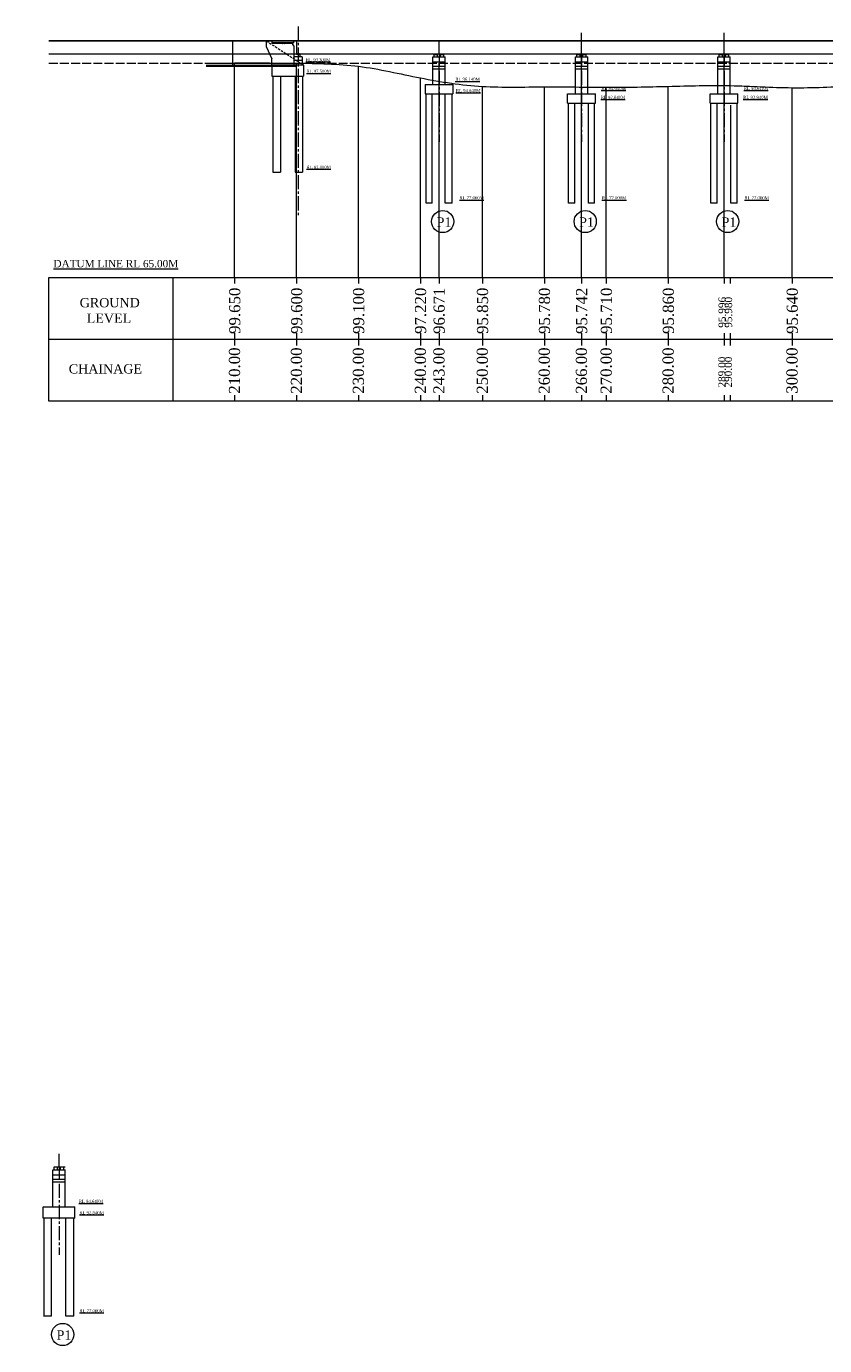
# Model space of a CAD drawing. Header units: millimetres. Extents: x -20950785 to 389010297, y -11535949 to 14056629.
# Tile 110 of 256: x 10281501 to 10410354, y -1276032 to -1062964. Entities that reach past the tile are written whole.
import ezdxf

# ---------------------------------------------------------------- set-up
doc = ezdxf.new("R2010")
doc.units = ezdxf.units.MM
doc.header["$LTSCALE"] = 60
doc.header["$MEASUREMENT"] = 0
for name, pattern in [('ACAD_ISO02W100', [15, 12, -3]), ('CENTER2', [28.575, 19.05, -3.175, 3.175, -3.175]), ('HIDDEN', [0.375, 0.25, -0.125])]:
    doc.linetypes.add(name, pattern=pattern)
doc.styles.add('style1', font='txt.shx', dxfattribs={"height": 1})

msp = doc.modelspace()

# ---------------------------------------------------------------- hatches: boundary and pattern name
at = {"linetype": 'Continuous', "lineweight": 9}
h = msp.add_hatch(dxfattribs=at)
h.set_pattern_fill('AR-CONC', color=256, scale=20)
h.set_pattern_definition([(50, (-328108.82, -2059.02), (143.4520365, -12.550427), [15, -165]), (355, (-328108.82, -2059.02), (-27.7502667, 150.4384267), [12, -132]), (100.4514445, (-328096.86, -2060.07), (115.7017693, 137.8879982), [12.7480384, -140.2284224]), (46.1842, (-328108.82, -2019.02), (213.448266, -33.1038562), [22.5, -247.5]), (96.6356355, (-328091.03, -2021.78), (186.932389, 194.82372), [19.1220684, -210.342752]), (351.184164, (-328108.82, -2019.02), (186.932389, 194.82372), [18, -198]), (21, (-328088.82, -2029.02), (119.3814104, -80.5237781), [15, -165]), (326, (-328088.82, -2029.02), (48.6630664, 145.030009), [12, -132]), (71.4514447, (-328078.87, -2035.73), (168.0444753, 64.5062306), [12.748038, -140.2284224]), (37.5, (-328108.815, -2059.02), (2.43197106, 66.57877077), [0, -130.4, 0, -134, 0, -132.5]), (7.5, (-328108.815, -2059.02), (52.6139075, 78.8823424), [0, -76.4, 0, -127.4, 0, -50.5]), (327.5, (-328153.415, -2059.02), (106.76448723, -4.51097435), [0, -50, 0, -156, 0, -207]), (317.5, (-328173.415, -2059.02), (116.6372339, 20.0209965), [0, -65, 0, -103.6, 0, -147])])
h.paths.add_polyline_path([(10324445, -1065706.93), (10324445, -1065606.93), (10321195, -1065606.93), (10321195, -1065706.93)])
at = {"linetype": 'Continuous', "lineweight": 9, "ltscale": 2}
h = msp.add_hatch(dxfattribs=at)
h.set_pattern_fill('ANSI31')
h.set_pattern_definition([(45, (-328108.81529, -2309.0204), (-0.0883883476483, 0.0883883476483), [])])
h.paths.add_polyline_path([(10325570, -1067406.93), (10325345, -1067406.93), (10325345, -1067486.93), (10325570, -1067486.93)])
h.paths.add_polyline_path([(10325345, -1067406.93), (10325220, -1067406.93), (10325220, -1067486.93), (10325345, -1067486.93)])
h = msp.add_hatch(dxfattribs=at)
h.set_pattern_fill('ANSI31')
h.set_pattern_definition([(45, (0, 0), (-0.0883883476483, 0.0883883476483), [])])
h.paths.add_polyline_path([(10347790, -1067406.93), (10347440, -1067406.93), (10347440, -1067486.93), (10347790, -1067486.93)])
h = msp.add_hatch(dxfattribs=at)
h.set_pattern_fill('ANSI31')
h.set_pattern_definition([(45, (1000, 0), (-0.0883883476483, 0.0883883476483), [])])
h.paths.add_polyline_path([(10348790, -1067406.93), (10348440, -1067406.93), (10348440, -1067486.93), (10348790, -1067486.93)])
h = msp.add_hatch(dxfattribs=at)
h.set_pattern_fill('ANSI31')
h.set_pattern_definition([(45, (23000, 0), (-0.0883883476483, 0.0883883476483), [])])
h.paths.add_polyline_path([(10370790, -1067406.93), (10370440, -1067406.93), (10370440, -1067486.93), (10370790, -1067486.93)])
h = msp.add_hatch(dxfattribs=at)
h.set_pattern_fill('ANSI31')
h.set_pattern_definition([(45, (24000, 0), (-0.0883883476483, 0.0883883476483), [])])
h.paths.add_polyline_path([(10371790, -1067406.93), (10371440, -1067406.93), (10371440, -1067486.93), (10371790, -1067486.93)])
h = msp.add_hatch(dxfattribs=at)
h.set_pattern_fill('ANSI31')
h.set_pattern_definition([(45, (46000, 0), (-0.0883883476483, 0.0883883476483), [])])
h.paths.add_polyline_path([(10393790, -1067406.93), (10393440, -1067406.93), (10393440, -1067486.93), (10393790, -1067486.93)])
h = msp.add_hatch(dxfattribs=at)
h.set_pattern_fill('ANSI31')
h.set_pattern_definition([(45, (47000, 0), (-0.0883883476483, 0.0883883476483), [])])
h.paths.add_polyline_path([(10394790, -1067406.93), (10394440, -1067406.93), (10394440, -1067486.93), (10394790, -1067486.93)])
at = {"linetype": 'Continuous', "lineweight": 9}
h = msp.add_hatch(color=256, dxfattribs=at)
h.dxf.hatch_style = 1
h.paths.add_polyline_path([(10286417.24, -1247123.23), (10286267.24, -1247123.23), (10286267.24, -1247162.23), (10286417.24, -1247162.23)])
h.paths.add_polyline_path([(10286267.24, -1247123.23), (10286117.24, -1247123.23), (10286117.24, -1247162.23), (10286267.24, -1247162.23)])
h = msp.add_hatch(color=256, dxfattribs=at)
h.dxf.hatch_style = 1
h.paths.add_polyline_path([(10287417.24, -1247123.23), (10287267.24, -1247123.23), (10287267.24, -1247162.23), (10287417.24, -1247162.23)])
h.paths.add_polyline_path([(10287267.24, -1247123.23), (10287117.24, -1247123.23), (10287117.24, -1247162.23), (10287267.24, -1247162.23)])

# ---------------------------------------------------------------- linework, layer by layer
at = {"linetype": 'CENTER2', "lineweight": 9, "ltscale": 2}
for p, q in [((10325345, -1062964.05), (10325345, -1093771.96)), ((10348115, -1067406.93), (10348115, -1069406.93)), ((10371115, -1067406.93), (10371115, -1069406.93)), ((10394115, -1067406.93), (10394115, -1069406.93)), ((10348115, -1070121.95), (10348115, -1081636.73)), ((10371115, -1070121.95), (10371115, -1081636.73)), ((10394115, -1070121.95), (10394115, -1081636.73)), ((10286767.24, -1247162.23), (10286767.24, -1249162.23)), ((10286767.24, -1249877.25), (10286767.24, -1261392.03))]:
    msp.add_line(p, q, dxfattribs=at)
at = {"color": 7, "linetype": 'Continuous', "lineweight": 9, "ltscale": 2}
for p, q in [((10285115, -1065241.93), (10525115, -1065241.93)), ((10285115, -1065306.93), (10525115, -1065306.93)), ((10314821.78, -1069206.93), (10314821.78, -1065306.93)), ((10320245, -1065241.93), (10325115, -1065241.93)), ((10320245, -1066306.93), (10320245, -1065306.93)), ((10320995, -1065306.93), (10325115, -1065306.93)), ((10321195, -1065706.93), (10321195, -1065306.93)), ((10324685, -1065306.93), (10325115, -1065306.93)), ((10325095, -1065306.93), (10325095, -1065241.93)), ((10325115, -1065306.93), (10325115, -1065241.93)), ((10325115, -1065306.93), (10325115, -1065241.93)), ((10325135, -1065306.93), (10325135, -1065241.93)), ((10348095, -1065306.93), (10348095, -1065241.93)), ((10348115, -1065306.93), (10348115, -1065241.93)), ((10348115, -1067406.93), (10348115, -1065306.93)), ((10348135, -1065306.93), (10348135, -1065241.93)), ((10371095, -1065306.93), (10371095, -1065241.93)), ((10371115, -1103506.93), (10371115, -1063994.54)), ((10371115, -1065306.93), (10371115, -1065241.93)), ((10371115, -1067406.93), (10371115, -1065306.93)), ((10371135, -1065306.93), (10371135, -1065241.93)), ((10394095, -1065306.93), (10394095, -1065241.93)), ((10394115, -1103506.93), (10394115, -1063994.54)), ((10394115, -1065306.93), (10394115, -1065241.93)), ((10394115, -1067406.93), (10394115, -1065306.93)), ((10394135, -1065306.93), (10394135, -1065241.93)), ((10285115, -1067406.93), (10525115, -1067406.93)), ((10320245, -1066306.93), (10321145, -1068206.93)), ((10324695, -1065606.99), (10321195, -1065606.99)), ((10325570, -1067406.93), (10325220, -1067406.93)), ((10325570, -1067486.93), (10325570, -1067406.93)), ((10347440, -1067406.93), (10347790, -1067406.93)), ((10347440, -1067486.93), (10347440, -1067406.93)), ((10347790, -1067406.93), (10348440, -1067406.93)), ((10348440, -1067486.93), (10348440, -1067406.93)), ((10348440, -1067406.93), (10348790, -1067406.93)), ((10370440, -1067486.93), (10370440, -1067406.93)), ((10370440, -1067406.93), (10370790, -1067406.93)), ((10371440, -1067486.93), (10371440, -1067406.93)), ((10371440, -1067406.93), (10371790, -1067406.93)), ((10393440, -1067486.93), (10393440, -1067406.93)), ((10393440, -1067406.93), (10393790, -1067406.93)), ((10394440, -1067486.93), (10394440, -1067406.93)), ((10394440, -1067406.93), (10394790, -1067406.93)), ((10310533.9, -1068906.93), (10325115, -1068906.93)), ((10310533.9, -1069206.93), (10325115, -1069206.93)), ((10310533.9, -1069406.93), (10325115, -1069406.93)), ((10315115, -1103506.93), (10315115, -1068856.93)), ((10321145, -1069206.93), (10321145, -1068206.93)), ((10321145, -1069206.93), (10321145, -1071006.93)), ((10325695, -1067486.93), (10325095, -1067486.93)), ((10325115, -1103506.93), (10325115, -1068906.93)), ((10335115, -1103506.93), (10335115, -1069406.93)), ((10347115, -1072366.93), (10347115, -1069406.93)), ((10347340, -1067486.93), (10347890, -1067486.93)), ((10348115, -1103506.93), (10348115, -1068906.93)), ((10348340, -1067486.93), (10348890, -1067486.93)), ((10349115, -1072366.93), (10349115, -1069406.93)), ((10370115, -1073866.93), (10370115, -1069406.93)), ((10370340, -1067486.93), (10370890, -1067486.93)), ((10371340, -1067486.93), (10371890, -1067486.93)), ((10372115, -1073866.93), (10372115, -1069406.93)), ((10393115, -1073866.93), (10393115, -1069406.93)), ((10393340, -1067486.93), (10393890, -1067486.93)), ((10394340, -1067486.93), (10394890, -1067486.93)), ((10395115, -1073866.93), (10395115, -1069406.93)), ((10345115, -1103506.93), (10345115, -1071286.93)), ((10345865, -1072366.93), (10350365, -1072366.93)), ((10345865, -1072366.93), (10345865, -1073866.93)), ((10348115, -1103506.93), (10348115, -1071835.72)), ((10350365, -1072366.93), (10350365, -1073866.93)), ((10355115, -1103506.93), (10355115, -1072656.93)), ((10365115, -1103506.93), (10365115, -1072726.93)), ((10371115, -1103506.93), (10371115, -1072765.3)), ((10375115, -1103506.93), (10375115, -1072796.93)), ((10385115, -1103506.93), (10385115, -1072646.93)), ((10394115, -1103506.93), (10394115, -1072511.2)), ((10405115, -1103506.93), (10405115, -1072866.93)), ((10345865, -1073866.93), (10350365, -1073866.93)), ((10368865, -1073866.93), (10373365, -1073866.93)), ((10368865, -1075366.93), (10373365, -1075366.93)), ((10391865, -1073866.93), (10396365, -1073866.93)), ((10391865, -1075366.93), (10396365, -1075366.93)), ((10285115, -1103506.93), (10305115, -1103506.93)), ((10285115, -1123506.93), (10285115, -1103506.93)), ((10285115, -1103506.93), (10536809.44, -1103506.93)), ((10305115, -1103506.93), (10305115, -1123506.93)), ((10305115, -1103506.93), (10325115, -1103506.93)), ((10315115, -1103506.93), (10315115, -1104506.93)), ((10325115, -1103506.93), (10345115, -1103506.93)), ((10325115, -1103506.93), (10325115, -1104506.93)), ((10335115, -1103506.93), (10335115, -1104506.93)), ((10345115, -1103506.93), (10365115, -1103506.93)), ((10345115, -1103506.93), (10345115, -1104506.93)), ((10348115, -1103506.93), (10348115, -1104506.93)), ((10355115, -1103506.93), (10355115, -1104506.93)), ((10365115, -1103506.93), (10385115, -1103506.93)), ((10365115, -1103506.93), (10365115, -1104506.93)), ((10371115, -1103506.93), (10371115, -1104506.93)), ((10375115, -1103506.93), (10375115, -1104506.93)), ((10385115, -1103506.93), (10405115, -1103506.93)), ((10385115, -1103506.93), (10385115, -1104506.93)), ((10394115, -1103506.93), (10394115, -1104506.93)), ((10395115, -1103506.93), (10395115, -1104506.93)), ((10405115, -1103506.93), (10425115, -1103506.93)), ((10405115, -1103506.93), (10405115, -1104506.93)), ((10285115, -1113506.93), (10305115, -1113506.93)), ((10305115, -1113506.93), (10505115, -1113506.93)), ((10315115, -1112506.93), (10315115, -1114506.93)), ((10325115, -1112506.93), (10325115, -1114506.93)), ((10335115, -1112506.93), (10335115, -1114506.93)), ((10345115, -1112506.93), (10345115, -1114506.93)), ((10348115, -1112506.93), (10348115, -1114506.93)), ((10355115, -1112506.93), (10355115, -1114506.93)), ((10365115, -1112506.93), (10365115, -1114506.93)), ((10371115, -1112506.93), (10371115, -1114506.93)), ((10375115, -1112506.93), (10375115, -1114506.93)), ((10385115, -1112506.93), (10385115, -1114506.93)), ((10394115, -1112506.93), (10394115, -1114506.93)), ((10395115, -1112506.93), (10395115, -1114506.93)), ((10405115, -1112506.93), (10405115, -1114506.93)), ((10315115, -1122506.93), (10315115, -1123506.93)), ((10325115, -1122506.93), (10325115, -1123506.93)), ((10335115, -1122506.93), (10335115, -1123506.93)), ((10345115, -1122506.93), (10345115, -1123506.93)), ((10348115, -1122506.93), (10348115, -1123506.93)), ((10355115, -1122506.93), (10355115, -1123506.93)), ((10365115, -1122506.93), (10365115, -1123506.93)), ((10371115, -1122506.93), (10371115, -1123506.93)), ((10375115, -1122506.93), (10375115, -1123506.93)), ((10385115, -1122506.93), (10385115, -1123506.93)), ((10394115, -1122506.93), (10394115, -1123506.93)), ((10395115, -1122506.93), (10395115, -1123506.93)), ((10405115, -1122506.93), (10405115, -1123506.93)), ((10305115, -1123506.93), (10285115, -1123506.93)), ((10325115, -1123506.93), (10305115, -1123506.93)), ((10345115, -1123506.93), (10325115, -1123506.93)), ((10365115, -1123506.93), (10345115, -1123506.93)), ((10385115, -1123506.93), (10365115, -1123506.93)), ((10405115, -1123506.93), (10385115, -1123506.93)), ((10425115, -1123506.93), (10405115, -1123506.93)), ((10286767.24, -1247162.23), (10286767.24, -1245062.23)), ((10285992.24, -1247662.23), (10285992.24, -1247162.23)), ((10285992.24, -1247162.23), (10287784.65, -1247162.23)), ((10285767.24, -1253622.23), (10285767.24, -1249162.23)), ((10287767.24, -1253622.23), (10287767.24, -1249162.23)), ((10284217.24, -1253622.23), (10289317.24, -1253622.23))]:
    msp.add_line(p, q, dxfattribs=at)
at = {"linetype": 'Continuous', "lineweight": 9}
for p, q in [((10320245, -1065306.93), (10324685, -1065306.93)), ((10324695, -1065606.93), (10324695, -1065306.93)), ((10324695, -1065606.99), (10324695, -1065306.99)), ((10325095, -1065306.93), (10325095, -1067486.93)), ((10325115, -1065306.93), (10325115, -1067486.93)), ((10324445, -1065706.93), (10321195, -1065706.93)), ((10324445, -1065606.93), (10324445, -1065906.93)), ((10324445, -1065606.99), (10324445, -1065906.99)), ((10324445, -1065906.93), (10324695, -1066156.93)), ((10324445, -1065906.99), (10324695, -1066156.99)), ((10324695, -1066156.99), (10324695, -1067906.93)), ((10325220, -1067406.93), (10325220, -1067486.93)), ((10347790, -1067486.93), (10347790, -1067406.93)), ((10348790, -1067486.93), (10348790, -1067406.93)), ((10370790, -1067486.93), (10370790, -1067406.93)), ((10371790, -1067486.93), (10371790, -1067406.93)), ((10393790, -1067486.93), (10393790, -1067406.93)), ((10394790, -1067486.93), (10394790, -1067406.93)), ((10326245, -1069206.93), (10321145, -1069206.93)), ((10324695, -1067656.93), (10324695, -1069206.93)), ((10325995, -1067906.93), (10324695, -1067906.93)), ((10324695, -1068406.99), (10325995, -1068406.99)), ((10325695, -1067906.93), (10325695, -1067486.93)), ((10325995, -1067906.99), (10326000.22, -1069206.93)), ((10326245, -1069206.93), (10326245, -1071006.93)), ((10347115, -1067906.93), (10349115, -1067906.93)), ((10347115, -1069406.93), (10347115, -1067906.93)), ((10347115, -1068706.93), (10349115, -1068706.93)), ((10347115, -1069406.93), (10349115, -1069406.93)), ((10347340, -1067906.93), (10347340, -1067486.93)), ((10347890, -1067906.93), (10347890, -1067486.93)), ((10348340, -1067906.93), (10348340, -1067486.93)), ((10348890, -1067906.93), (10348890, -1067486.93)), ((10349115, -1069406.93), (10349115, -1067906.93)), ((10370115, -1067906.93), (10372115, -1067906.93)), ((10370115, -1069406.93), (10370115, -1067906.93)), ((10370115, -1068706.93), (10372115, -1068706.93)), ((10370115, -1069406.93), (10372115, -1069406.93)), ((10370340, -1067906.93), (10370340, -1067486.93)), ((10370890, -1067906.93), (10370890, -1067486.93)), ((10371340, -1067906.93), (10371340, -1067486.93)), ((10371890, -1067906.93), (10371890, -1067486.93)), ((10372115, -1069406.93), (10372115, -1067906.93)), ((10393115, -1067906.93), (10395115, -1067906.93)), ((10393115, -1069406.93), (10393115, -1067906.93)), ((10393115, -1068706.93), (10395115, -1068706.93)), ((10393115, -1069406.93), (10395115, -1069406.93)), ((10393340, -1067906.93), (10393340, -1067486.93)), ((10393890, -1067906.93), (10393890, -1067486.93)), ((10394340, -1067906.93), (10394340, -1067486.93)), ((10394890, -1067906.93), (10394890, -1067486.93)), ((10395115, -1069406.93), (10395115, -1067906.93)), ((10321145, -1071006.93), (10326245, -1071006.93)), ((10321295, -1071006.93), (10321295, -1086506.93)), ((10322495, -1071006.93), (10322495, -1086506.93)), ((10324895, -1071006.93), (10324895, -1086506.93)), ((10326095, -1071006.93), (10326095, -1086506.93)), ((10347115, -1069806.93), (10349115, -1069806.93)), ((10370115, -1069806.93), (10372115, -1069806.93)), ((10393115, -1069806.93), (10395115, -1069806.93)), ((10346015, -1091506.93), (10346015, -1073866.93)), ((10347015, -1091506.93), (10347015, -1073866.93)), ((10349115, -1091506.93), (10349115, -1073866.93)), ((10350215, -1091506.93), (10350215, -1073866.93)), ((10368865, -1075366.93), (10368865, -1073866.93)), ((10369015, -1091506.93), (10369015, -1075366.93)), ((10370015, -1091506.93), (10370015, -1075366.93)), ((10372215, -1091506.93), (10372215, -1075366.93)), ((10373215, -1091506.93), (10373215, -1075366.93)), ((10373365, -1075366.93), (10373365, -1073866.93)), ((10391865, -1075366.93), (10391865, -1073866.93)), ((10392015, -1091506.93), (10392015, -1075366.93)), ((10393015, -1091506.93), (10393015, -1075366.93)), ((10395215, -1091506.93), (10395215, -1075666.93)), ((10396215, -1091506.93), (10396215, -1075366.93)), ((10396365, -1075366.93), (10396365, -1073866.93)), ((10321295, -1086506.93), (10322495, -1086506.93)), ((10324895, -1086506.93), (10326095, -1086506.93)), ((10347015, -1091506.93), (10346015, -1091506.93)), ((10350215, -1091506.93), (10349115, -1091506.93)), ((10370015, -1091506.93), (10369015, -1091506.93)), ((10373215, -1091506.93), (10372215, -1091506.93)), ((10393015, -1091506.93), (10392015, -1091506.93)), ((10396215, -1091506.93), (10395215, -1091506.93)), ((10285767.24, -1247662.23), (10287767.24, -1247662.23)), ((10285767.24, -1249162.23), (10285767.24, -1247662.23)), ((10285767.24, -1248462.23), (10287767.24, -1248462.23)), ((10285992.24, -1247662.23), (10285992.24, -1247401.17)), ((10286542.24, -1247662.23), (10286542.24, -1247162.23)), ((10286992.24, -1247662.23), (10286992.24, -1247162.23)), ((10287542.24, -1247662.23), (10287542.24, -1247162.23)), ((10287767.24, -1249162.23), (10287767.24, -1247662.23)), ((10285767.24, -1249162.23), (10287767.24, -1249162.23)), ((10285767.24, -1249562.23), (10287767.24, -1249562.23)), ((10284217.24, -1255422.23), (10284217.24, -1253622.23)), ((10289317.24, -1255422.23), (10289317.24, -1253622.23)), ((10289317.24, -1255422.23), (10284217.24, -1255422.23)), ((10284367.24, -1271262.23), (10284367.24, -1255422.23)), ((10285567.24, -1271262.23), (10285567.24, -1255422.23)), ((10287867.24, -1271262.23), (10287867.24, -1255422.23)), ((10289167.24, -1271262.23), (10289167.24, -1255422.23)), ((10285567.24, -1271262.23), (10284367.24, -1271262.23)), ((10289167.24, -1271262.23), (10287867.24, -1271262.23))]:
    msp.add_line(p, q, dxfattribs=at)
at = {"linetype": 'HIDDEN', "lineweight": 9, "ltscale": 25}
msp.add_line((10320245, -1065306.93), (10326245, -1069206.93), dxfattribs=at)
at = {"color": 7, "linetype": 'ACAD_ISO02W100', "lineweight": 9, "ltscale": 2}
msp.add_line((10285115, -1068906.93), (10525115, -1068906.93), dxfattribs=at)
at = {"linetype": 'Continuous', "lineweight": 9, "ltscale": 2}
for p, q in [((10346015, -1091506.93), (10346015, -1090342.05)), ((10369015, -1091506.93), (10369015, -1090342.05)), ((10392015, -1091506.93), (10392015, -1090342.05)), ((10284367.24, -1271346.8), (10284367.24, -1270097.35))]:
    msp.add_line(p, q, dxfattribs=at)
at = {"color": 7, "linetype": 'Continuous', "lineweight": 9, "ltscale": 2}
for centre in [(10348709.63, -1094484.87), (10371709.63, -1094484.87), (10394709.63, -1094484.87), (10287361.87, -1274240.17)]:
    msp.add_circle(centre, 1791.87, dxfattribs=at)
msp.add_spline([(10315115, -1068856.93), (10325115, -1068906.93), (10335115, -1069406.93), (10345115, -1071286.93), (10355115, -1072656.93), (10365115, -1072726.93), (10375115, -1072796.93), (10385115, -1072646.93), (10395115, -1072526.93), (10405115, -1072866.93), (10415115, -1072596.93), (10425115, -1072376.93), (10435115, -1072396.93), (10445115, -1072626.93), (10455115, -1072076.93), (10465115, -1072226.93), (10475115, -1071616.93), (10485115, -1071701.93), (10495115, -1071236.93), (10505115, -1068906.93)], degree=3, dxfattribs=at)

# ---------------------------------------------------------------- texts
at = {"linetype": 'Continuous', "lineweight": 9, "attachment_point": 1}
for s, insert, char_height, width in [('{\\fTimes New Roman|b0|i0|c0|p18; \\H0.5x;\\LRL 99.300M}', (10326245, -1068106.93), 1000, 11580.8407), ('\\pi3313.63157;{\\fTimes New Roman|b0|i0|c0|p18;medium \\P\\pi1814.9834;compacted soil\\H1.00001x;\\P\\pi0;      }', (9456155.42, -1071439.58), 750, 10242.62), ('\\pi3313.63157;{\\fTimes New Roman|b0|i0|c0|p18;medium \\P\\pi1814.9834;compacted soil\\H1.00001x;\\P\\pi0;      }', (9482960.45, -1070421.78), 750, 10242.62), ('\\pi3313.63157;{\\fTimes New Roman|b0|i0|c0|p18;medium \\P\\pi1814.9834;compacted soil\\H1.00001x;\\P\\pi0;      }', (10158623.54, -1071439.58), 750, 10242.62), ('\\pi3313.63157;{\\fTimes New Roman|b0|i0|c0|p18;medium \\P\\pi1814.9834;compacted soil\\H1.00001x;\\P\\pi0;      }', (10185428.56, -1070421.78), 750, 10242.62), ('{\\fTimes New Roman|b0|i0|c0|p18; \\H0.5x;\\LRL 97.500M}', (10326339.46, -1069950.87), 1000, 11580.8407), ('{\\fTimes New Roman|b0|i0|c0|p18; \\H0.5x;\\LRL 96.140M}', (10350363.17, -1071244.85), 1000, 11580.8407), ('{\\fTimes New Roman|b0|i0|c0|p18; \\H0.5x;\\LRL 94.640M}', (10350457.63, -1073088.8), 1000, 11580.8407), ('{\\fTimes New Roman|b0|i0|c0|p18; \\H0.5x;\\LRL 94.640M}', (10373930.53, -1072722.98), 1000, 11580.8407), ('{\\fTimes New Roman|b0|i0|c0|p18; \\H0.5x;\\LRL 94.640M}', (10396930.53, -1072722.98), 1000, 11580.8407), ('{\\fTimes New Roman|b0|i0|c0|p18; \\H0.5x;\\LRL 92.840M}', (10373847.12, -1074179.11), 1000, 11580.8407), ('{\\fTimes New Roman|b0|i0|c0|p18; \\H0.5x;\\LRL 92.840M}', (10396847.12, -1074179.11), 1000, 11580.8407), ('{\\fTimes New Roman|b0|i0|c0|p18; \\H0.5x;\\LRL 82.000M}', (10326339.46, -1085450.87), 1000, 11580.8407), ('{\\fTimes New Roman|b0|i0|c0|p18; \\H0.5x;\\LRL 77.000M}', (10351024.99, -1090406.93), 1000, 11580.8407), ('{\\fTimes New Roman|b0|i0|c0|p18; \\H0.5x;\\LRL 77.000M}', (10374024.99, -1090406.93), 1000, 11580.8407), ('{\\fTimes New Roman|b0|i0|c0|p18; \\H0.5x;\\LRL 77.000M}', (10397024.99, -1090406.93), 1000, 11580.8407), ('\\pi2917.05681;{\\fTimes New Roman|b0|i0|c0|p18;\\LCertified that the boring details  shown are correct.}', (9459748.44, -1091128.85), 750, 28256.2477), ('\\pi2917.05681;{\\fTimes New Roman|b0|i0|c0|p18;\\LCertified that the boring details  shown are correct.}', (10162216.56, -1091128.85), 750, 28256.2477), ('{\\fTimes New Roman|b0|i0|c0|p18; \\H0.5x;\\LRL 94.640M}', (10289582.77, -1252478.28), 1000, 11580.8407), ('{\\fTimes New Roman|b0|i0|c0|p18; \\H0.5x;\\LRL 92.840M}', (10289677.23, -1254322.23), 1000, 11580.8407), ('{\\fTimes New Roman|b0|i0|c0|p18; \\H0.5x;\\LRL 77.000M}', (10289677.23, -1270162.23), 1000, 11580.8407)]:
    msp.add_mtext(s, dxfattribs=dict(at, insert=insert, char_height=char_height, width=width))
at = {"linetype": 'Continuous', "char_height": 750, "attachment_point": 1}
for s, insert, width in [('\\pi3810.83777;{\\fTimes New Roman|b0|i0|c0|p18; Rock\\P\\pi2906.08624;\\H0.66667x;( C.R.58.20% )\\H1.5x; \\P\\pi0;      }', (8112822.39, -1077953.75), 10242.62), ('\\pi3810.83777;{\\fTimes New Roman|b0|i0|c0|p18; Rock\\P\\pi2906.08624;\\H0.66667x;( C.R.58.20% )\\H1.5x; \\P\\pi0;      }', (8125895.64, -1079557.66), 10242.62), ('\\pi2917.05681;{\\fTimes New Roman|b0|i0|c0|p18;\\LCertified that the boring details  shown are correct.}', (8104183.48, -1091128.85), 28256.2477)]:
    msp.add_mtext(s, dxfattribs=dict(at, insert=insert, width=width))
at = {"linetype": 'Continuous', "lineweight": 9, "attachment_point": 1}
for s, insert, char_height in [('{\\fTimes New Roman|b0|i0|c0|p18;P1}', (10347722, -1093812.32), 1500), ('{\\fTimes New Roman|b0|i0|c0|p18;P1}', (10370722, -1093812.32), 1500), ('{\\fTimes New Roman|b0|i0|c0|p18;P1}', (10393722, -1093812.32), 1500), ('{\\fTimes New Roman|b0|i0|c0|p18;\\LDATUM LINE RL 65.00M}', (10285869.53, -1100687.7), 1200), ('{\\fTimes New Roman|b0|i0|c0|p18;GROUND\\P  LEVEL}', (10290109.17, -1106836.89), 1500), ('{\\fTimes New Roman|b0|i0|c0|p18;CHAINAGE}', (10288338.32, -1117531.96), 1500), ('{\\fTimes New Roman|b0|i0|c0|p18;P1}', (10286374.23, -1273567.62), 1500)]:
    msp.add_mtext(s, dxfattribs=dict(at, insert=insert, char_height=char_height))
at = {"linetype": 'Continuous', "lineweight": 9, "attachment_point": 1, "rotation": 90}
for s, insert, char_height in [('{\\fTimes New Roman|b0|i0|c0|p18;99.650}', (10314228.2, -1112638.01), 1800), ('{\\fTimes New Roman|b0|i0|c0|p18;99.600}', (10324228.2, -1112638.01), 1800), ('{\\fTimes New Roman|b0|i0|c0|p18;99.100}', (10334228.2, -1112638.01), 1800), ('{\\fTimes New Roman|b0|i0|c0|p18;97.220}', (10344228.2, -1112638.01), 1800), ('{\\fTimes New Roman|b0|i0|c0|p18;96.671}', (10347228.2, -1112638.01), 1800), ('{\\fTimes New Roman|b0|i0|c0|p18;95.850}', (10354228.2, -1112638.01), 1800), ('{\\fTimes New Roman|b0|i0|c0|p18;95.780}', (10364228.2, -1112638.01), 1800), ('{\\fTimes New Roman|b0|i0|c0|p18;95.742}', (10370228.2, -1112638.01), 1800), ('{\\fTimes New Roman|b0|i0|c0|p18;95.710}', (10374228.2, -1112638.01), 1800), ('{\\fTimes New Roman|b0|i0|c0|p18;95.860}', (10384228.2, -1112638.01), 1800), ('{\\fTimes New Roman|b0|i0|c0|p18;95.640}', (10404228.2, -1112638.01), 1800), ('{\\fTimes New Roman|b0|i0|c0|p18;95.996}', (10393228.2, -1111638.01), 1200), ('{\\fTimes New Roman|b0|i0|c0|p18;95.980}', (10394228.2, -1111638.01), 1200), ('{\\fTimes New Roman|b0|i0|c0|p18;210.00}', (10314192.43, -1122294.09), 1800), ('{\\fTimes New Roman|b0|i0|c0|p18;220.00}', (10324192.43, -1122294.09), 1800), ('{\\fTimes New Roman|b0|i0|c0|p18;230.00}', (10334192.43, -1122294.09), 1800), ('{\\fTimes New Roman|b0|i0|c0|p18;240.00}', (10344192.43, -1122294.09), 1800), ('{\\fTimes New Roman|b0|i0|c0|p18;243.00}', (10347192.43, -1122294.09), 1800), ('{\\fTimes New Roman|b0|i0|c0|p18;250.00}', (10354192.43, -1122294.09), 1800), ('{\\fTimes New Roman|b0|i0|c0|p18;260.00}', (10364192.43, -1122294.09), 1800), ('{\\fTimes New Roman|b0|i0|c0|p18;266.00}', (10370192.43, -1122294.09), 1800), ('{\\fTimes New Roman|b0|i0|c0|p18;270.00}', (10374192.43, -1122294.09), 1800), ('{\\fTimes New Roman|b0|i0|c0|p18;280.00}', (10384192.43, -1122294.09), 1800), ('{\\fTimes New Roman|b0|i0|c0|p18;289.00}', (10393192.43, -1121294.09), 1200), ('{\\fTimes New Roman|b0|i0|c0|p18;290.00}', (10394192.43, -1121294.09), 1200), ('{\\fTimes New Roman|b0|i0|c0|p18;300.00}', (10404192.43, -1122294.09), 1800)]:
    msp.add_mtext(s, dxfattribs=dict(at, insert=insert, char_height=char_height))
at = {"linetype": 'Continuous', "insert": (8030285.91, -1147123.55), "char_height": 750, "width": 22678.6984, "attachment_point": 1, "style": 'style1'}
msp.add_mtext('\\pi6024.46095;{\\fTimes New Roman|b0|i0|c0|p18;\\LELEVATION OF PIER \\P\\pi3569.25186;ALONG CURRENT DIRECTION  }', dxfattribs=at)
at = {"linetype": 'Continuous', "lineweight": 9, "char_height": 750, "width": 22678.6984, "attachment_point": 1, "style": 'style1'}
for insert in [(9385850.86, -1147123.55), (10088318.98, -1147123.55)]:
    msp.add_mtext('\\pi6024.46095;{\\fTimes New Roman|b0|i0|c0|p18;\\LELEVATION OF PIER \\P\\pi3569.25186;ALONG CURRENT DIRECTION  }', dxfattribs=dict(at, insert=insert))

doc.saveas('drawing.dxf')
